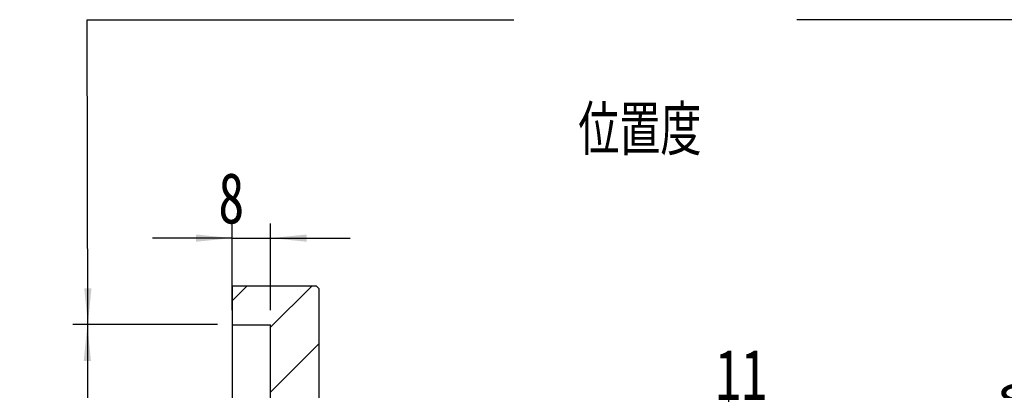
# Model space of a CAD drawing. Header units: millimetres. Extents: x 53 to 276, y 20 to 196.
# Tile 7 of 10: x 173 to 241, y 70 to 95. Entities that reach past the tile are written whole.
import ezdxf

# ---------------------------------------------------------------- set-up
doc = ezdxf.new("R2010")
doc.units = ezdxf.units.MM
doc.layers.add('FORMAT', color=7, linetype='Continuous')
doc.styles.add('SLDTEXTSTYLE0', font='TXT', dxfattribs={"width": 0.75})
doc.styles.add('SLDTEXTSTYLE1', font='TXT', dxfattribs={"width": 0.75, "bigfont": 'bigfont'})
doc.dimstyles.new('SLDDIMSTYLE2', dxfattribs={"dimtxt": 3.5, "dimasz": 2.5, "dimexe": 0, "dimexo": 0.0625, "dimgap": 0.875, "dimtad": 1, "dimlfac": 3, "dimrnd": 1e-09, "dimzin": 12, "dimdsep": 46, "dimtxsty": 'SLDTEXTSTYLE0', "dimsah": 1, "dimcen": 0.09, "dimadec": 0, "dimazin": 3, "dimtfac": 1, "dimtofl": 0, "dimtmove": 0, "dimatfit": 3, "dimfxl": 1, "dimfrac": 2, "dimtolj": 1, "dimtzin": 12, "dimarcsym": 0})
doc.dimstyles.new('SLDDIMSTYLE3', dxfattribs={"dimtxt": 3.5, "dimasz": 2.5, "dimexe": 0, "dimexo": 0.0625, "dimgap": 0.875, "dimtad": 1, "dimlfac": 3, "dimrnd": 1e-09, "dimzin": 12, "dimdsep": 46, "dimtxsty": 'SLDTEXTSTYLE0', "dimsah": 1, "dimcen": 0.09, "dimadec": 0, "dimazin": 3, "dimtfac": 1, "dimtmove": 0, "dimatfit": 0, "dimfxl": 1, "dimfrac": 2, "dimtolj": 1, "dimtzin": 12, "dimarcsym": 0})
doc.dimstyles.new('SLDDIMSTYLE6', dxfattribs={"dimtxt": 3.5, "dimasz": 2.5, "dimexe": 0, "dimexo": 0.0625, "dimgap": 0.875, "dimtad": 1, "dimlfac": 3, "dimrnd": 1e-09, "dimzin": 12, "dimdsep": 46, "dimtxsty": 'SLDTEXTSTYLE0', "dimsah": 1, "dimcen": 0.09, "dimadec": 0, "dimazin": 3, "dimtfac": 1, "dimtofl": 0, "dimtmove": 0, "dimatfit": 3, "dimfxl": 1, "dimfrac": 2, "dimtolj": 1, "dimarcsym": 0})

# ---------------------------------------------------------------- blocks, each defined once
blk = doc.blocks.new('_D_11')
at = {"layer": 'FORMAT', "color": 7}
for p, q in [((187.967, 75.062), (187.967, 81.035)), ((190.634, 75.062), (190.634, 81.035)), ((187.967, 80.035), (182.467, 80.035)), ((187.967, 80.035), (190.634, 80.035)), ((190.634, 80.035), (196.134, 80.035))]:
    blk.add_line(p, q, dxfattribs=at)
for points in [[(187.967, 80.035), (185.467, 80.285), (185.467, 79.785)], [(190.634, 80.035), (193.134, 79.785), (193.134, 80.285)]]:
    blk.add_solid(points, dxfattribs=at)
at = {"layer": 'FORMAT', "color": 7, "insert": (187.021, 84.547), "char_height": 3.5, "attachment_point": 1, "style": 'SLDTEXTSTYLE0'}
blk.add_mtext('8', dxfattribs=at)
blk = doc.blocks.new('_D_12')
at = {"layer": 'FORMAT', "color": 7}
for p, q in [((186.967, 74.062), (176.967, 74.062)), ((177.967, 74.062), (177.967, 37.395)), ((186.967, 37.395), (176.967, 37.395))]:
    blk.add_line(p, q, dxfattribs=at)
for points in [[(177.967, 74.062), (177.717, 71.562), (178.217, 71.562)], [(177.967, 37.395), (178.217, 39.895), (177.717, 39.895)]]:
    blk.add_solid(points, dxfattribs=at)
at = {"layer": 'FORMAT', "color": 7, "char_height": 3.5, "attachment_point": 1, "rotation": 90, "style": 'SLDTEXTSTYLE0'}
for s, insert in [('H7', (173.402, 59.121)), ('110', (173.402, 50.05)), ('%%c', (173.455, 44.771))]:
    blk.add_mtext(s, dxfattribs=dict(at, insert=insert))
blk = doc.blocks.new('_D_16')
at = {"layer": 'FORMAT', "color": 7}
for p, q in [((245.635, 59.062), (245.635, 71.847)), ((236.134, 59.062), (246.635, 59.062)), ((245.635, 59.062), (245.635, 52.395)), ((236.134, 52.395), (246.635, 52.395))]:
    blk.add_line(p, q, dxfattribs=at)
for points in [[(245.635, 59.062), (245.385, 56.562), (245.885, 56.562)], [(245.635, 52.395), (245.885, 54.895), (245.385, 54.895)]]:
    blk.add_solid(points, dxfattribs=at)
at = {"layer": 'FORMAT', "color": 7, "char_height": 3.5, "attachment_point": 1, "rotation": 90, "style": 'SLDTEXTSTYLE0'}
for s, insert in [('20', (241.07, 66.675)), ('%%c', (241.124, 61.396))]:
    blk.add_mtext(s, dxfattribs=dict(at, insert=insert))
blk = doc.blocks.new('_D_18')
at = {"layer": 'FORMAT', "color": 7}
for p, q in [((222.3, 63.895), (222.3, 68.852)), ((225.967, 64.395), (225.967, 68.852)), ((222.3, 67.852), (216.8, 67.852)), ((222.3, 67.852), (225.967, 67.852)), ((225.967, 67.852), (231.467, 67.852))]:
    blk.add_line(p, q, dxfattribs=at)
for points in [[(222.3, 67.852), (219.8, 68.102), (219.8, 67.602)], [(225.967, 67.852), (228.467, 67.602), (228.467, 68.102)]]:
    blk.add_solid(points, dxfattribs=at)
at = {"layer": 'FORMAT', "color": 7, "insert": (221.367, 72.363), "char_height": 3.5, "attachment_point": 1, "style": 'SLDTEXTSTYLE0'}
blk.add_mtext('11', dxfattribs=at)

msp = doc.modelspace()

# ---------------------------------------------------------------- hatches: boundary and pattern name
at = {"layer": 'FORMAT', "linetype": 'Continuous', "lineweight": 18}
h = msp.add_hatch(dxfattribs=at)
h.set_pattern_fill('ANSI31', color=256, style=0)
edge = h.paths.add_edge_path(flags=0)
edge.add_arc((193.8002, 65.5616), 0.1667, 270, 360)
edge.add_line((193.9669, 65.5616), (193.9669, 76.5616))
edge.add_line((193.9669, 76.5616), (193.8002, 76.7283))
edge.add_line((193.8002, 76.7283), (187.9669, 76.7283))
edge.add_line((187.9669, 76.7283), (187.9669, 74.0616))
edge.add_line((187.9669, 74.0616), (190.6336, 74.0616))
edge.add_line((190.6336, 74.0616), (190.6336, 65.3949))
edge.add_line((190.6336, 65.3949), (193.8002, 65.3949))

# ---------------------------------------------------------------- linework, layer by layer
at = {"color": 7, "linetype": 'Continuous', "lineweight": 25}
for p, q in [((187.9669, 76.7283), (187.9669, 74.0616)), ((193.8002, 76.7283), (187.9669, 76.7283)), ((193.8002, 76.7283), (193.9669, 76.5616)), ((193.9669, 76.5616), (193.9669, 65.5616)), ((187.9669, 74.0616), (190.6336, 74.0616)), ((187.9669, 74.0616), (187.9669, 37.3949)), ((190.6336, 65.3949), (190.6336, 74.0616))]:
    msp.add_line(p, q, dxfattribs=at)
at = {"layer": 'FORMAT', "color": 7}
for p, q in [((178.0083, 74.0616), (177.9448, 95.1067)), ((177.9448, 95.1067), (207.4366, 95.1067)), ((255.0765, 95.1067), (226.9867, 95.1067))]:
    msp.add_line(p, q, dxfattribs=at)
msp.add_solid([(178.0083, 74.0616), (178.2508, 76.5623), (177.7508, 76.5608)], dxfattribs=at)

# ---------------------------------------------------------------- texts
at = {"layer": 'FORMAT', "color": 7, "insert": (211.8907, 89.1932), "char_height": 3.439583, "attachment_point": 1, "style": 'SLDTEXTSTYLE1'}
msp.add_mtext('\\M+188CA\\M+19275\\M+19378', dxfattribs=at)

# ---------------------------------------------------------------- dimensions: what is measured, and where the dimension line sits
at = {"layer": 'FORMAT', "color": 7}
for base, p1, p2, picture, middle in [((190.6336, 80.0349), (187.9669, 74.0616), (190.6336, 74.0616), '_D_11', (188.3143, 80.0349)), ((225.9669, 67.8516), (222.3002, 62.8949), (225.9669, 63.3949), '_D_18', (223.9534, 67.8516))]:
    dim = msp.add_linear_dim(base=base, p1=p1, p2=p2, dimstyle='SLDDIMSTYLE3', dxfattribs=at)
    dim.commit()
    dim.dimension.update_dxf_attribs({"geometry": picture, "text_midpoint": middle, "dimtype": 160})
for base, p1, p2, text, dimstyle, picture, middle in [((177.9669, 37.3949), (187.9669, 74.0616), (187.9669, 37.3949), '%%c<>H7', 'SLDDIMSTYLE6', '_D_12', (177.9669, 54.8239)), ((245.6354, 52.3949), (235.1336, 59.0616), (235.1336, 52.3949), '%%c<>', 'SLDDIMSTYLE2', '_D_16', (245.6354, 66.6214))]:
    dim = msp.add_linear_dim(base=base, p1=p1, p2=p2, angle=90, text=text, dimstyle=dimstyle, dxfattribs=at)
    dim.commit()
    dim.dimension.update_dxf_attribs({"geometry": picture, "text_midpoint": middle, "dimtype": 160})

doc.saveas('drawing.dxf')
